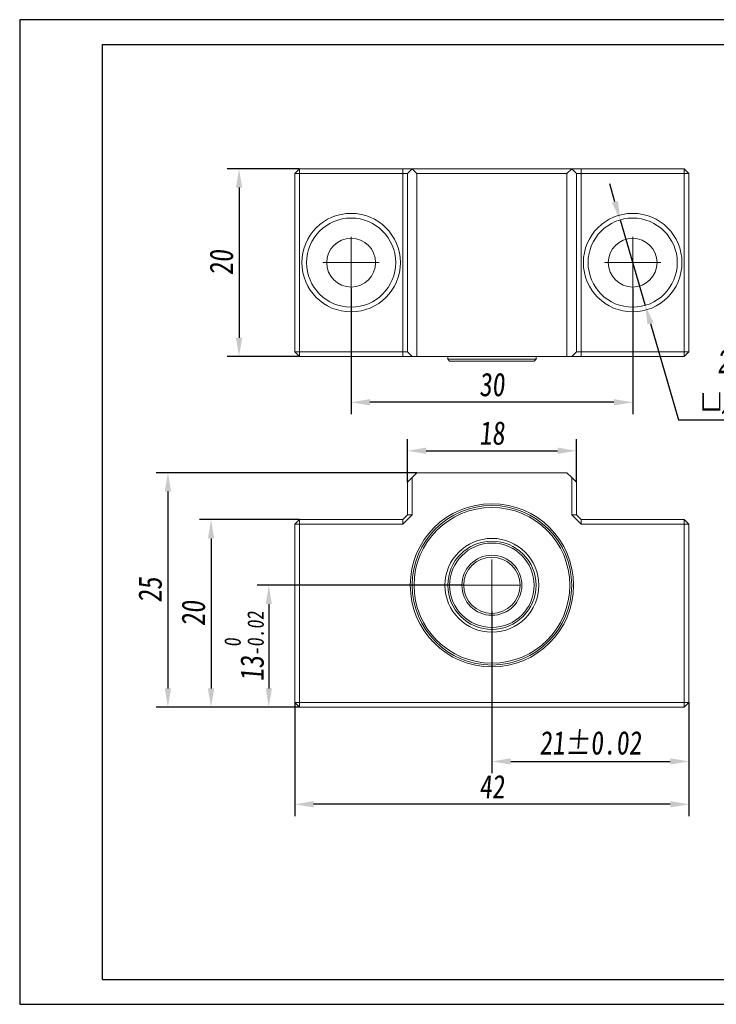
# Model space of a CAD drawing. Header units: millimetres. Extents: x 918 to 1066, y 138 to 243.
# Tile 1 of 2: x 918 to 992, y 138 to 243. Entities that reach past the tile are written whole.
import ezdxf

# ---------------------------------------------------------------- set-up
doc = ezdxf.new("R2010")
doc.units = ezdxf.units.MM
doc.linetypes.add('CENTER2', pattern=[28.575, 19.05, -3.175, 3.175, -3.175])
doc.layers.get('0').update_dxf_attribs({"lineweight": 20})
for name, color, linetype, lineweight in [('中心线', 5, 'CENTER2', 13), ('外框', 7, 'Continuous', 25), ('标注', 1, 'Continuous', 13)]:
    doc.layers.add(name, color=color, linetype=linetype, lineweight=lineweight)
doc.styles.get("Standard").update_dxf_attribs({"font": 'SimSun.ttf', "width": 0.8, "oblique": 5})
doc.dimstyles.new('ISO-25', dxfattribs={"dimtxt": 2.5, "dimasz": 2, "dimexe": 1.25, "dimexo": 0, "dimtad": 1, "dimzin": 9, "dimdsep": 46, "dimtxsty": 'Standard', "dimcen": 2.5, "dimadec": 0, "dimazin": 2, "dimtfac": 1, "dimtix": 1, "dimtmove": 0, "dimatfit": 0, "dimfxl": 0, "dimarcsym": 0})
doc.dimstyles.new('ISO-25$3', dxfattribs={"dimtxt": 2.5, "dimasz": 2, "dimexe": 1.25, "dimexo": 0, "dimtad": 1, "dimtoh": 1, "dimzin": 9, "dimdsep": 46, "dimtxsty": 'Standard', "dimcen": 2.5, "dimadec": 0, "dimazin": 2, "dimtfac": 1, "dimtix": 1, "dimtmove": 0, "dimatfit": 0, "dimfxl": 0, "dimarcsym": 0})

# ---------------------------------------------------------------- blocks, each defined once
blk = doc.blocks.new('Y')
at = {"lineweight": 30}
for p, q in [((-4136.76, 2009.27), (-3862.74, 2009.27)), ((-4154.44, 2003.97), (-3857.44, 2003.97)), ((-4154.44, 2003.97), (-3857.44, 2003.97))]:
    blk.add_line(p, q, dxfattribs=at)
for points in [[(-3857.44, 2213.99), (-4154.44, 2213.99), (-4154.44, 2003.97)], [(-4136.76, 2009.27), (-4136.76, 2208.69), (-3862.74, 2208.69)]]:
    blk.add_lwpolyline(points, dxfattribs=at)
blk = doc.blocks.new('W')
blk.add_blockref('Y', (0, 0))
blk = doc.blocks.new('*D6')
at = {"layer": 'Defpoints', "color": 0, "transparency": 16777216}
for p in [(953.12, 213.91), (983.12, 213.91), (953.12, 201.77)]:
    blk.add_point(p, dxfattribs=at)
at = {"layer": '标注', "color": 0, "lineweight": -2, "transparency": 16777216}
for p, q in [((953.12, 213.91), (953.12, 200.52)), ((983.12, 213.91), (983.12, 200.52)), ((981.12, 201.77), (955.12, 201.77))]:
    blk.add_line(p, q, dxfattribs=at)
at = {"layer": '标注', "color": 0, "transparency": 16777216}
for points in [[(955.12, 202.11), (955.12, 201.44), (953.12, 201.77)], [(981.12, 202.11), (981.12, 201.44), (983.12, 201.77)]]:
    blk.add_solid(points, dxfattribs=at)
at = {"layer": '标注', "color": 0, "transparency": 16777216, "insert": (968.12, 203.65), "char_height": 2.5, "attachment_point": 5}
blk.add_mtext('30', dxfattribs=at)
blk = doc.blocks.new('*D7')
at = {"layer": 'Defpoints', "color": 0, "transparency": 16777216}
for p in [(947.62, 226.66), (941.18, 206.66), (947.62, 206.66)]:
    blk.add_point(p, dxfattribs=at)
at = {"layer": '标注', "color": 0, "lineweight": -2, "transparency": 16777216}
for p, q in [((947.62, 226.66), (939.93, 226.66)), ((941.18, 224.66), (941.18, 208.66)), ((947.62, 206.66), (939.93, 206.66))]:
    blk.add_line(p, q, dxfattribs=at)
at = {"layer": '标注', "color": 0, "transparency": 16777216}
for points in [[(940.85, 224.66), (941.51, 224.66), (941.18, 226.66)], [(940.85, 208.66), (941.51, 208.66), (941.18, 206.66)]]:
    blk.add_solid(points, dxfattribs=at)
at = {"layer": '标注', "color": 0, "transparency": 16777216, "insert": (939.31, 216.66), "char_height": 2.5, "attachment_point": 5, "rotation": 90}
blk.add_mtext('20', dxfattribs=at)
blk = doc.blocks.new('*D8')
at = {"layer": 'Defpoints', "color": 0, "transparency": 16777216}
for p in [(977.12, 196.6), (959.12, 193.26), (977.12, 193.26)]:
    blk.add_point(p, dxfattribs=at)
at = {"layer": '标注', "color": 0, "lineweight": -2, "transparency": 16777216}
for p, q in [((959.12, 193.26), (959.12, 197.85)), ((977.12, 193.26), (977.12, 197.85)), ((961.12, 196.6), (975.12, 196.6))]:
    blk.add_line(p, q, dxfattribs=at)
at = {"layer": '标注', "color": 0, "transparency": 16777216}
for points in [[(961.12, 196.94), (961.12, 196.27), (959.12, 196.6)], [(975.12, 196.94), (975.12, 196.27), (977.12, 196.6)]]:
    blk.add_solid(points, dxfattribs=at)
at = {"layer": '标注', "color": 0, "transparency": 16777216, "insert": (968.12, 198.48), "char_height": 2.5, "attachment_point": 5}
blk.add_mtext('18', dxfattribs=at)
blk = doc.blocks.new('*D9')
at = {"layer": 'Defpoints', "color": 0, "transparency": 16777216}
for p in [(965.12, 182.26), (944.35, 169.26), (947.62, 169.26)]:
    blk.add_point(p, dxfattribs=at)
at = {"layer": '标注', "color": 0, "lineweight": -2, "transparency": 16777216}
for p, q in [((965.12, 182.26), (943.1, 182.26)), ((944.35, 180.26), (944.35, 171.26)), ((947.62, 169.26), (943.1, 169.26))]:
    blk.add_line(p, q, dxfattribs=at)
at = {"layer": '标注', "color": 0, "transparency": 16777216}
for points in [[(944.02, 180.26), (944.68, 180.26), (944.35, 182.26)], [(944.02, 171.26), (944.68, 171.26), (944.35, 169.26)]]:
    blk.add_solid(points, dxfattribs=at)
at = {"layer": '标注', "color": 0, "transparency": 16777216, "insert": (941.73, 175.76), "char_height": 2.5, "attachment_point": 5, "rotation": 90}
blk.add_mtext('13{\\H0.7x;\\S 0^ -0.02;}', dxfattribs=at)
blk = doc.blocks.new('*D10')
at = {"layer": 'Defpoints', "color": 0, "transparency": 16777216}
for p in [(947.62, 189.26), (938.2, 169.26), (947.62, 169.26)]:
    blk.add_point(p, dxfattribs=at)
at = {"layer": '标注', "color": 0, "lineweight": -2, "transparency": 16777216}
for p, q in [((947.62, 189.26), (936.95, 189.26)), ((938.2, 187.26), (938.2, 171.26)), ((947.62, 169.26), (936.95, 169.26))]:
    blk.add_line(p, q, dxfattribs=at)
at = {"layer": '标注', "color": 0, "transparency": 16777216}
for points in [[(937.86, 187.26), (938.53, 187.26), (938.2, 189.26)], [(937.86, 171.26), (938.53, 171.26), (938.2, 169.26)]]:
    blk.add_solid(points, dxfattribs=at)
at = {"layer": '标注', "color": 0, "transparency": 16777216, "insert": (936.32, 179.26), "char_height": 2.5, "attachment_point": 5, "rotation": 90}
blk.add_mtext('20', dxfattribs=at)
blk = doc.blocks.new('*D11')
at = {"layer": 'Defpoints', "color": 0, "transparency": 16777216}
for p in [(960.12, 194.26), (933.6, 169.26), (947.62, 169.26)]:
    blk.add_point(p, dxfattribs=at)
at = {"layer": '标注', "color": 0, "lineweight": -2, "transparency": 16777216}
for p, q in [((960.12, 194.26), (932.35, 194.26)), ((933.6, 192.26), (933.6, 171.26)), ((947.62, 169.26), (932.35, 169.26))]:
    blk.add_line(p, q, dxfattribs=at)
at = {"layer": '标注', "color": 0, "transparency": 16777216}
for points in [[(933.26, 192.26), (933.93, 192.26), (933.6, 194.26)], [(933.26, 171.26), (933.93, 171.26), (933.6, 169.26)]]:
    blk.add_solid(points, dxfattribs=at)
at = {"layer": '标注', "color": 0, "transparency": 16777216, "insert": (931.72, 181.76), "char_height": 2.5, "attachment_point": 5, "rotation": 90}
blk.add_mtext('25', dxfattribs=at)
blk = doc.blocks.new('*D12')
at = {"layer": 'Defpoints', "color": 0, "transparency": 16777216}
for p in [(968.12, 179.51), (989.12, 169.76), (989.12, 163.48)]:
    blk.add_point(p, dxfattribs=at)
at = {"layer": '标注', "color": 0, "lineweight": -2, "transparency": 16777216}
for p, q in [((968.12, 179.51), (968.12, 162.23)), ((989.12, 169.76), (989.12, 162.23)), ((970.12, 163.48), (987.12, 163.48))]:
    blk.add_line(p, q, dxfattribs=at)
at = {"layer": '标注', "color": 0, "transparency": 16777216}
for points in [[(970.12, 163.82), (970.12, 163.15), (968.12, 163.48)], [(987.12, 163.82), (987.12, 163.15), (989.12, 163.48)]]:
    blk.add_solid(points, dxfattribs=at)
at = {"layer": '标注', "color": 0, "transparency": 16777216, "insert": (978.62, 165.45), "char_height": 2.5, "attachment_point": 5}
blk.add_mtext('21%%P0.02', dxfattribs=at)
blk = doc.blocks.new('*D13')
at = {"layer": 'Defpoints', "color": 0, "transparency": 16777216}
for p in [(947.12, 169.76), (989.12, 169.76), (947.12, 158.91)]:
    blk.add_point(p, dxfattribs=at)
at = {"layer": '标注', "color": 0, "lineweight": -2, "transparency": 16777216}
for p, q in [((947.12, 169.76), (947.12, 157.66)), ((989.12, 169.76), (989.12, 157.66)), ((987.12, 158.91), (949.12, 158.91))]:
    blk.add_line(p, q, dxfattribs=at)
at = {"layer": '标注', "color": 0, "transparency": 16777216}
for points in [[(949.12, 159.25), (949.12, 158.58), (947.12, 158.91)], [(987.12, 159.25), (987.12, 158.58), (989.12, 158.91)]]:
    blk.add_solid(points, dxfattribs=at)
at = {"layer": '标注', "color": 0, "transparency": 16777216, "insert": (968.12, 160.79), "char_height": 2.5, "attachment_point": 5}
blk.add_mtext('42', dxfattribs=at)
blk = doc.blocks.new('*D15')
at = {"layer": 'Defpoints', "color": 0, "transparency": 16777216}
for p in [(981.79, 221.22), (984.45, 212.1)]:
    blk.add_point(p, dxfattribs=at)
at = {"layer": '标注', "color": 0, "lineweight": -2, "transparency": 16777216}
for p, q in [((981.23, 223.14), (980.67, 225.06)), ((981.79, 221.22), (984.45, 212.1)), ((985.01, 210.18), (988.02, 199.89)), ((988.02, 199.89), (1003.63, 199.89))]:
    blk.add_line(p, q, dxfattribs=at)
at = {"layer": '标注', "color": 0, "transparency": 16777216}
for points in [[(981.55, 223.23), (980.91, 223.05), (981.79, 221.22)], [(985.33, 210.27), (984.69, 210.09), (984.45, 212.1)]]:
    blk.add_solid(points, dxfattribs=at)
at = {"layer": '标注', "color": 0, "transparency": 16777216, "insert": (996.14, 203.94), "char_height": 2.5, "attachment_point": 5}
blk.add_mtext('{\\fGulim|b0|i0|c129|p34;2-%%C5.2\\P\\fGDT|b0|i0|c0|p2;\\Q0;\\W0.67;v\\fGulim|b0|i0|c129|p34;\\Q5;\\W0.8;∅9.5\\fGDT|b0|i0|c0|p2;\\Q0;\\W0.67;x12}', dxfattribs=at)

msp = doc.modelspace()

# ---------------------------------------------------------------- linework, layer by layer
at = {"color": 7, "linetype": 'Continuous', "lineweight": 15}
for p, q in [((947.12, 226.161), (947.62, 226.661)), ((947.12, 226.161), (947.62, 226.161)), ((947.12, 207.161), (947.12, 226.161)), ((947.62, 226.161), (947.62, 226.661)), ((947.62, 226.661), (958.62, 226.661)), ((947.62, 226.161), (947.62, 207.161)), ((958.62, 226.161), (947.62, 226.161)), ((958.62, 226.161), (958.62, 226.661)), ((959.12, 226.661), (958.62, 226.661)), ((958.62, 207.161), (958.62, 226.161)), ((958.62, 226.161), (959.12, 226.161)), ((959.62, 226.661), (959.12, 226.161)), ((959.62, 226.661), (959.12, 226.661)), ((959.12, 207.161), (959.12, 226.161)), ((960.12, 226.161), (959.62, 226.661)), ((959.62, 226.661), (976.62, 226.661)), ((976.12, 226.161), (960.12, 226.161)), ((960.12, 226.161), (960.12, 206.661)), ((976.62, 226.661), (976.12, 226.161)), ((976.12, 206.661), (976.12, 226.161)), ((977.12, 226.161), (976.62, 226.661)), ((977.12, 226.661), (976.62, 226.661)), ((977.62, 226.661), (977.12, 226.661)), ((977.12, 226.161), (977.12, 207.161)), ((977.12, 226.161), (977.62, 226.161)), ((977.62, 226.161), (977.62, 226.661)), ((977.62, 226.661), (988.62, 226.661)), ((977.62, 226.161), (977.62, 207.161)), ((988.62, 226.161), (977.62, 226.161)), ((988.62, 226.161), (988.62, 226.661)), ((989.12, 226.161), (988.62, 226.661)), ((988.62, 226.161), (989.12, 226.161)), ((988.62, 207.161), (988.62, 226.161)), ((989.12, 226.161), (989.12, 207.161)), ((947.12, 207.161), (947.62, 207.161)), ((947.62, 206.661), (947.12, 207.161)), ((947.62, 207.161), (958.62, 207.161)), ((947.62, 206.661), (947.62, 207.161)), ((958.62, 207.161), (959.12, 207.161)), ((958.62, 206.661), (958.62, 207.161)), ((959.12, 207.161), (959.62, 206.661)), ((976.62, 206.661), (977.12, 207.161)), ((977.12, 207.161), (977.62, 207.161)), ((977.62, 206.661), (977.62, 207.161)), ((977.62, 207.161), (988.62, 207.161)), ((988.62, 207.161), (989.12, 207.161)), ((988.62, 206.661), (989.12, 207.161)), ((988.62, 206.661), (988.62, 207.161)), ((958.62, 206.661), (947.62, 206.661)), ((958.62, 206.661), (959.12, 206.661)), ((959.12, 206.661), (959.62, 206.661)), ((960.12, 206.661), (959.62, 206.661)), ((960.12, 206.661), (976.12, 206.661)), ((963.42, 206.661), (963.42, 206.361)), ((963.42, 206.361), (963.62, 206.161)), ((963.42, 206.361), (972.82, 206.361)), ((972.62, 206.161), (963.62, 206.161)), ((972.62, 206.161), (972.82, 206.361)), ((972.82, 206.361), (972.82, 206.661)), ((976.62, 206.661), (976.12, 206.661)), ((976.62, 206.661), (977.12, 206.661)), ((977.12, 206.661), (977.62, 206.661)), ((988.62, 206.661), (977.62, 206.661)), ((960.12, 194.262), (959.62, 193.762)), ((960.12, 194.262), (976.12, 194.262)), ((976.62, 193.762), (976.12, 194.262)), ((959.12, 193.262), (959.62, 193.762)), ((959.12, 189.762), (959.12, 193.262)), ((959.62, 193.762), (959.62, 189.762)), ((976.62, 189.762), (976.62, 193.762)), ((976.62, 193.762), (977.12, 193.262)), ((977.12, 193.262), (977.12, 189.762)), ((947.12, 188.762), (947.62, 189.262)), ((947.62, 188.762), (947.62, 189.262)), ((947.62, 189.262), (958.62, 189.262)), ((958.62, 189.262), (959.12, 189.762)), ((958.62, 188.762), (959.12, 189.262)), ((958.62, 188.762), (958.62, 189.262)), ((959.12, 189.262), (959.62, 189.762)), ((959.62, 189.762), (959.12, 189.762)), ((977.12, 189.762), (976.62, 189.762)), ((976.62, 189.762), (977.12, 189.262)), ((977.12, 189.762), (977.62, 189.262)), ((977.12, 189.262), (977.62, 188.762)), ((977.62, 188.762), (977.62, 189.262)), ((977.62, 189.262), (988.62, 189.262)), ((988.62, 189.262), (989.12, 188.762)), ((988.62, 188.762), (988.62, 189.262)), ((947.62, 188.762), (947.12, 188.762)), ((947.12, 169.762), (947.12, 188.762)), ((947.62, 188.762), (947.62, 169.762)), ((958.62, 188.762), (947.62, 188.762)), ((988.62, 188.762), (977.62, 188.762)), ((988.62, 169.762), (988.62, 188.762)), ((988.62, 188.762), (989.12, 188.762)), ((989.12, 188.762), (989.12, 169.762)), ((947.62, 169.262), (947.12, 169.762)), ((947.62, 169.762), (947.12, 169.762)), ((947.62, 169.762), (988.62, 169.762)), ((947.62, 169.762), (947.62, 169.262)), ((988.62, 169.262), (947.62, 169.262)), ((989.12, 169.762), (988.62, 169.262)), ((988.62, 169.762), (988.62, 169.262)), ((988.62, 169.762), (989.12, 169.762))]:
    msp.add_line(p, q, dxfattribs=at)
for centre, radius in [((953.12, 216.661), 5.25), ((983.12, 216.661), 5.25), ((953.12, 216.661), 4.75), ((983.12, 216.661), 4.75), ((953.12, 216.661), 2.6), ((983.12, 216.661), 2.6), ((968.12, 182.262), 8.7), ((968.12, 182.262), 8.5), ((968.12, 182.262), 8.3), ((968.12, 182.262), 5), ((968.12, 182.262), 4.7), ((968.12, 182.262), 4.5), ((968.12, 182.262), 3.2), ((968.12, 182.262), 3)]:
    msp.add_circle(centre, radius, dxfattribs=at)
at = {"layer": '中心线'}
for p, q in [((953.12, 213.911), (953.12, 219.411)), ((983.12, 213.911), (983.12, 219.411)), ((956.12, 216.661), (950.12, 216.661)), ((986.12, 216.661), (980.12, 216.661)), ((968.12, 179.512), (968.12, 185.012)), ((971.12, 182.262), (965.12, 182.262))]:
    msp.add_line(p, q, dxfattribs=at)

# ---------------------------------------------------------------- block references
at = {"layer": '外框', "lineweight": 25, "xscale": 0.4998130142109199, "yscale": 0.4998130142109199, "zscale": 0.4998130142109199}
msp.add_blockref('W', (2994.248, -864.021), dxfattribs=at)

# ---------------------------------------------------------------- dimensions: what is measured, and where the dimension line sits
at = {"layer": '标注'}
for base, p1, p2, picture, middle in [((941.181, 206.661), (947.62, 226.661), (947.62, 206.661), '*D7', (939.306, 216.661)), ((933.595, 169.262), (960.12, 194.262), (947.62, 169.262), '*D11', (931.72, 181.762)), ((938.196, 169.262), (947.62, 189.262), (947.62, 169.262), '*D10', (936.321, 179.262))]:
    dim = msp.add_linear_dim(base=base, p1=p1, p2=p2, angle=90, dimstyle='ISO-25', dxfattribs=at)
    dim.commit()
    dim.dimension.update_dxf_attribs({"geometry": picture, "text_midpoint": middle})
dim = msp.add_diameter_dim_2p(p1=(981.789, 221.221), p2=(984.45, 212.101), text='{\\fGulim|b0|i0|c129|p34;2-%%C5.2\\P\\fGDT|b0|i0|c0|p2;\\Q0;\\W0.67;v\\fGulim|b0|i0|c129|p34;\\Q5;\\W0.8;<>\\fGDT|b0|i0|c0|p2;\\Q0;\\W0.67;x12}', dimstyle='ISO-25$3', dxfattribs=at)
dim.commit()
dim.dimension.update_dxf_attribs({"geometry": '*D15', "text_midpoint": (996.135, 199.888), "dimtype": 163})
for base, p1, p2, picture, middle in [((953.12, 201.772), (983.12, 213.911), (953.12, 213.911), '*D6', (968.12, 203.647)), ((977.12, 196.602), (959.12, 193.262), (977.12, 193.262), '*D8', (968.12, 198.477)), ((947.12, 158.912), (989.12, 169.762), (947.12, 169.762), '*D13', (968.12, 160.787))]:
    dim = msp.add_linear_dim(base=base, p1=p1, p2=p2, dimstyle='ISO-25', dxfattribs=at)
    dim.commit()
    dim.dimension.update_dxf_attribs({"geometry": picture, "text_midpoint": middle})
dim = msp.add_linear_dim(base=(944.352, 169.262), p1=(965.12, 182.262), p2=(947.62, 169.262), angle=90, text='<>{\\H0.7x;\\S 0^ -0.02;}', dimstyle='ISO-25', dxfattribs=at)
dim.commit()
dim.dimension.update_dxf_attribs({"geometry": '*D9', "text_midpoint": (941.729, 175.762)})
dim = msp.add_linear_dim(base=(989.12, 163.483), p1=(968.12, 179.512), p2=(989.12, 169.762), text='<>%%P0.02', dimstyle='ISO-25', dxfattribs=at)
dim.commit()
dim.dimension.update_dxf_attribs({"geometry": '*D12', "text_midpoint": (978.62, 165.448)})

doc.saveas('drawing.dxf')
